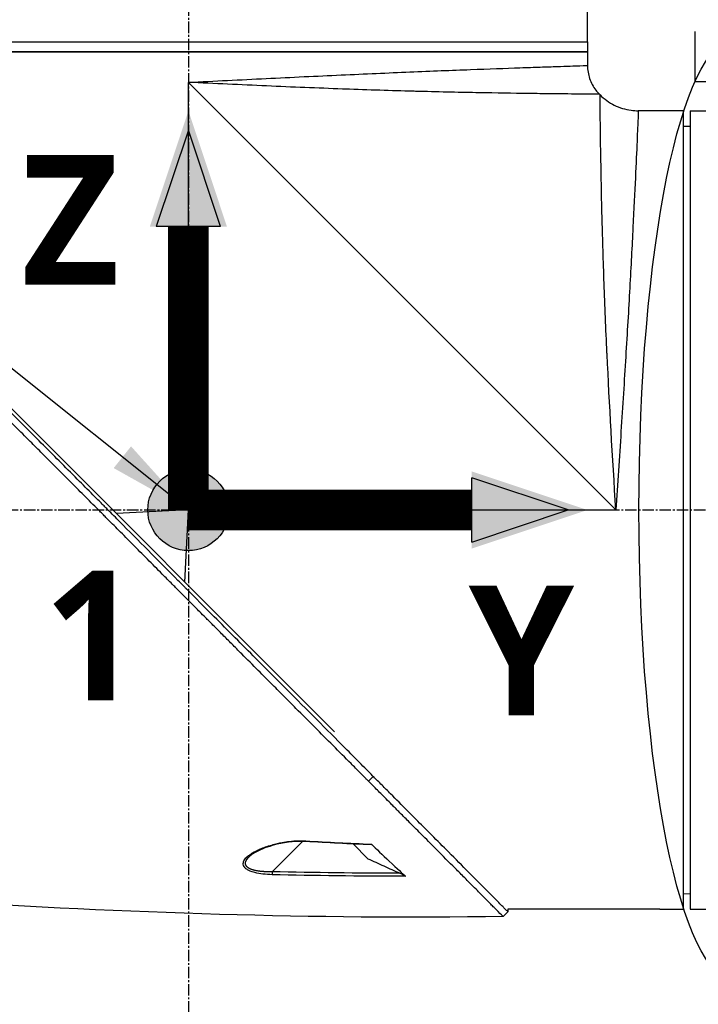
# Model space of a CAD drawing. Header units: millimetres. Extents: x 0 to 4378, y 0 to 2397.
# Tile 184 of 256: x 1439 to 1539, y 596 to 742. Entities that reach past the tile are written whole.
import ezdxf

# ---------------------------------------------------------------- set-up
doc = ezdxf.new("R2010")
doc.units = ezdxf.units.MM
doc.header["$LTSCALE"] = 0.2
doc.linetypes.add('CENTER2', pattern=[1.125, 0.75, -0.125, 0.125, -0.125])
for name, color, linetype in [('02_Center Line', 1, 'CENTER2'), ('07_Special Line2', 76, 'Continuous'), ('12_Before Rev.Num.', 5, 'Continuous'), ('13_After Rev.Num.', 6, 'Continuous')]:
    doc.layers.add(name, color=color, linetype=linetype)
doc.layers.add('14_Mark', color=7, linetype='Continuous', true_color=0xe03c31)
doc.styles.add('Rainbow-4.0 Style', font='malgunsl.ttf')
doc.styles.add('Rainbow-5.0 Style', font='malgunsl.ttf')
doc.dimstyles.new('Rainbow-4.0 Style', dxfattribs={"dimtxt": 3.5, "dimasz": 2.5, "dimexe": 1, "dimexo": 1, "dimgap": 1, "dimtad": 1, "dimdsep": 46, "dimtxsty": 'Rainbow-4.0 Style', "dimcen": 0, "dimclrd": 251, "dimclre": 251, "dimclrt": 7, "dimazin": 3, "dimtp": 0.1, "dimtm": 0.1, "dimtfac": 0.61, "dimtmove": 0, "dimatfit": 3, "dimfxl": 1, "dimlwd": -1, "dimlwe": -1, "dimarcsym": 1})
doc.dimstyles.new('Rainbow-5.0 Style', dxfattribs={"dimtxt": 4.5, "dimasz": 2.5, "dimexe": 1, "dimexo": 1, "dimgap": 1, "dimtad": 1, "dimdsep": 46, "dimtxsty": 'Rainbow-5.0 Style', "dimcen": 0, "dimclrd": 251, "dimclre": 251, "dimclrt": 7, "dimazin": 3, "dimtp": 0.1, "dimtm": 0.1, "dimtfac": 0.61, "dimtmove": 0, "dimatfit": 3, "dimfxl": 1, "dimlwd": -1, "dimlwe": -1, "dimarcsym": 1})

# ---------------------------------------------------------------- blocks, each defined once
blk = doc.blocks.new('*D126')
at = {"color": 251, "linetype": 'ByBlock', "transparency": 16777216}
for p, q in [((1483.19, 1869.11), (1834.85, 1869.11)), ((1829.85, 681.61), (1829.85, 1856.61)), ((1617.14, 669.11), (1834.85, 669.11))]:
    blk.add_line(p, q, dxfattribs=at)
at = {"color": 251, "transparency": 16777216}
for points in [[(1827.77, 1856.61), (1831.94, 1856.61), (1829.85, 1869.11)], [(1827.77, 681.61), (1831.94, 681.61), (1829.85, 669.11)]]:
    blk.add_solid(points, dxfattribs=at)
at = {"layer": 'Defpoints', "color": 0, "transparency": 16777216}
for p in [(1478.19, 1869.11), (1829.85, 1869.11), (1612.14, 669.11)]:
    blk.add_point(p, dxfattribs=at)
at = {"color": 7, "transparency": 16777216, "insert": (1815.75, 1269.11), "char_height": 17.5, "attachment_point": 5, "rotation": 90, "style": 'Rainbow-4.0 Style'}
blk.add_mtext('1200', dxfattribs=at)
blk = doc.blocks.new('*D131')
at = {"color": 251, "linetype": 'ByBlock', "transparency": 16777216}
for p, q in [((1463.74, 947.56), (1463.74, 922.46)), ((1612.14, 724.67), (1612.14, 932.46)), ((1476.24, 927.46), (1599.64, 927.46))]:
    blk.add_line(p, q, dxfattribs=at)
at = {"color": 251, "transparency": 16777216}
for points in [[(1476.24, 929.54), (1476.24, 925.38), (1463.74, 927.46)], [(1599.64, 929.54), (1599.64, 925.38), (1612.14, 927.46)]]:
    blk.add_solid(points, dxfattribs=at)
at = {"layer": 'Defpoints', "color": 0, "transparency": 16777216}
for p in [(1463.74, 952.56), (1612.14, 927.46), (1612.14, 719.67)]:
    blk.add_point(p, dxfattribs=at)
at = {"color": 7, "transparency": 16777216, "insert": (1537.94, 941.56), "char_height": 17.5, "attachment_point": 5, "style": 'Rainbow-4.0 Style'}
blk.add_mtext('148.4', dxfattribs=at)
blk = doc.blocks.new('Blk$L1P0-3O23B')
for q in [(63.35, -1.67), (70.72, 5.7)]:
    blk.add_line((63.35, 5.7), q)
blk.add_ellipse((0, 0), major_axis=(69.35, 0), ratio=0.201954)
blk = doc.blocks.new('A$Cf3c49088')
at = {"layer": '07_Special Line2'}
blk.add_hatch(color=256, dxfattribs=at).paths.add_polyline_path([(49.16, 0), (34.9, 4.75), (34.9, -4.75)])
at = {"layer": '12_Before Rev.Num.'}
blk.add_hatch(color=256, dxfattribs=at).paths.add_polyline_path([(0, 49.16), (-4.75, 34.9), (4.75, 34.9)])
at = {"layer": '14_Mark'}
h = blk.add_hatch(color=256, dxfattribs=at)
h.dxf.hatch_style = 1
h.paths.add_polyline_path([(5, 0, 1), (-5, 0, 1)])
at = {"layer": '07_Special Line2'}
for p, q in [((34.9, -3.96), (34.9, 3.96)), ((46.78, 0), (34.9, 3.96)), ((34.9, -3.96), (46.78, 0))]:
    blk.add_line(p, q, dxfattribs=at)
at = {"layer": '07_Special Line2', "const_width": 5}
blk.add_lwpolyline([(34.9, 0), (0, 0)], dxfattribs=at)
at = {"layer": '12_Before Rev.Num.'}
for p, q in [((0, 46.78), (-3.96, 34.9)), ((3.96, 34.9), (0, 46.78)), ((3.96, 34.9), (-3.96, 34.9))]:
    blk.add_line(p, q, dxfattribs=at)
at = {"layer": '12_Before Rev.Num.', "const_width": 5}
blk.add_lwpolyline([(0, 34.9), (0, 0)], dxfattribs=at)
at = {"layer": '14_Mark'}
blk.add_circle((0, 0), 5, dxfattribs=at)
at = {"layer": '07_Special Line2', "insert": (34.53, -17.31), "char_height": 16, "attachment_point": 4, "style": 'Rainbow-5.0 Style'}
blk.add_mtext('{\\fMalgun Gothic Semilight|b1|i0|c129|p50;Y}', dxfattribs=at)
at = {"layer": '12_Before Rev.Num.', "insert": (-20.59, 35.73), "char_height": 16, "attachment_point": 4, "style": 'Rainbow-5.0 Style'}
blk.add_mtext('{\\fMalgun Gothic Semilight|b1|i0|c129|p50;Z}', dxfattribs=at)
at = {"layer": '14_Mark', "insert": (-17.84, -15.46), "char_height": 16, "attachment_point": 4, "style": 'Rainbow-5.0 Style'}
blk.add_mtext('{\\fMalgun Gothic Semilight|b1|i0|c129|p50;1}', dxfattribs=at)
blk = doc.blocks.new('A$C1d36c2ae')
for p, q in [((-89.4, 238.4), (-89.4, 243.4)), ((-207.4, 238.4), (-89.4, 238.4)), ((-207.4, 238.4), (-89.4, 238.4)), ((-89.4, 238.4), (-89.4, 236.9)), ((-89.4, 236.9), (-207.4, 236.9)), ((-207.4, 236.9), (-89.4, 236.9)), ((-89.4, 236.9), (-89.4, 234.89)), ((-93.4, 234.76), (-93.4, 234.76)), ((-148.4, 169.2), (-148.4, 232.4)), ((-148.4, 232.4), (-85.2, 169.2)), ((-87.64, 230.64), (-87.54, 230.54)), ((-78.7, 228.2), (-81.89, 228.2)), ((-75.2, 228.2), (-78.2, 228.2)), ((-75.2, 110.2), (-75.2, 228.2)), ((-74.2, 228.2), (-74.2, 110.2)), ((-74.2, 228.2), (-69.2, 228.2)), ((-75.2, 225.9), (-74.2, 225.91)), ((-126.79, 136.4), (-190.23, 199.84)), ((-148.4, 169.2), (-159.05, 168.66)), ((-148.94, 158.55), (-148.4, 169.2)), ((-148.4, 169.2), (-85.2, 169.2)), ((-121.78, 129.13), (-121.07, 129.83)), ((-131.52, 120.22), (-136.01, 115.74)), ((-131.43, 120.31), (-131.43, 120.31)), ((-121.88, 117.66), (-124.06, 119.84)), ((-139.39, 117.98), (-139.39, 117.98)), ((-137.7, 115.44), (-137.7, 115.44)), ((-75.2, 112.5), (-74.2, 112.49)), ((-101.17, 109.83), (-101.88, 109.12)), ((-78.7, 110.2), (-101.2, 110.2)), ((-101.2, 110.2), (-101.17, 109.83)), ((-78.2, 110.2), (-75.2, 110.2)), ((-74.2, 110.2), (-69.2, 110.2))]:
    blk.add_line(p, q)
for centre, major_axis, ratio, start_param, end_param in [((-131.04, 120.71), (-0.029, -0.499), 0.023197, 6.283182, 6.897583), ((-135.99, 115.75), (0.012, 0.5), 0.024099, 1.596047, 2.684658)]:
    blk.add_ellipse(centre, major_axis=major_axis, ratio=ratio, start_param=start_param, end_param=end_param)
for points, knots in [([(-148.4, 232.4), (-144.56, 232.59), (-140.68, 232.78), (-136.91, 232.97), (-135.03, 233.06), (-133.16, 233.15), (-131.31, 233.24), (-129.46, 233.32), (-127.62, 233.41), (-125.84, 233.49), (-122.27, 233.65), (-118.88, 233.8), (-115.67, 233.94), (-112.47, 234.07), (-109.43, 234.19), (-106.71, 234.29), (-103.99, 234.4), (-101.54, 234.48), (-99.38, 234.56), (-98.31, 234.6), (-97.3, 234.63), (-96.39, 234.66), (-95.48, 234.69), (-94.65, 234.72), (-93.92, 234.74), (-92.44, 234.79), (-91.31, 234.83), (-90.54, 234.85), (-89.78, 234.87), (-89.4, 234.89), (-89.4, 234.89), (-89.4, 234.89), (-89.4, 234.89), (-89.4, 234.89)], [0, 0, 0, 0, 0.0625, 0.0625, 0.0625, 0.0937607, 0.0937607, 0.0937607, 0.125, 0.125, 0.125, 0.1875, 0.1875, 0.1875, 0.25, 0.25, 0.25, 0.3125, 0.3125, 0.3125, 0.343762, 0.343762, 0.343762, 0.375, 0.375, 0.375, 0.437505, 0.437505, 0.437505, 0.4999997, 0.4999997, 0.4999997, 0.5000036, 0.5000036, 0.5000036, 0.5000036]), ([(-89.4, 234.89), (-89.4, 234.24), (-89.29, 233.58), (-88.88, 232.35), (-88.56, 231.76), (-88.01, 231.03), (-87.83, 230.83), (-87.64, 230.64)], [0, 0, 0, 0, 0.1944378, 0.1944378, 0.3894915, 0.3894915, 0.4694478, 0.4694478, 0.4694478, 0.4694478]), ([(-87.64, 230.64), (-87.64, 230.64), (-87.64, 230.64), (-87.64, 230.64), (-87.64, 230.64), (-88.05, 230.65), (-88.86, 230.65), (-89.65, 230.66), (-90.81, 230.67), (-92.3, 230.68), (-92.35, 230.68), (-92.39, 230.68), (-92.43, 230.68), (-93.21, 230.69), (-94.09, 230.7), (-95.05, 230.71), (-95.94, 230.72), (-96.92, 230.73), (-97.97, 230.74), (-98.05, 230.75), (-98.13, 230.75), (-98.21, 230.75), (-100.39, 230.78), (-102.84, 230.81), (-105.55, 230.86), (-105.66, 230.87), (-105.78, 230.87), (-105.89, 230.87), (-108.61, 230.92), (-111.64, 230.99), (-114.81, 231.07), (-114.94, 231.08), (-115.07, 231.08), (-115.2, 231.08), (-118.39, 231.17), (-121.74, 231.27), (-125.26, 231.4), (-125.38, 231.4), (-125.5, 231.41), (-125.62, 231.41), (-127.43, 231.48), (-129.3, 231.55), (-131.18, 231.62), (-133.06, 231.7), (-134.95, 231.78), (-136.85, 231.87), (-140.66, 232.04), (-144.53, 232.21), (-148.4, 232.4)], [0.5004051, 0.5004051, 0.5004051, 0.5004051, 0.5004089, 0.5004089, 0.5004089, 0.5636131, 0.5636131, 0.5636131, 0.625, 0.625, 0.625, 0.6267728, 0.6267728, 0.6267728, 0.658295, 0.658295, 0.658295, 0.6875, 0.6875, 0.6875, 0.6897468, 0.6897468, 0.6897468, 0.75, 0.75, 0.75, 0.7524879, 0.7524879, 0.7524879, 0.8125, 0.8125, 0.8125, 0.8149217, 0.8149217, 0.8149217, 0.875, 0.875, 0.875, 0.8770602, 0.8770602, 0.8770602, 0.9078721, 0.9078721, 0.9078721, 0.9384902, 0.9384902, 0.9384902, 1, 1, 1, 1]), ([(-85.2, 169.2), (-85.7, 177.03), (-86.16, 184.9), (-86.5, 192.16), (-86.51, 192.25), (-86.51, 192.34), (-86.52, 192.43), (-86.69, 195.98), (-86.83, 199.42), (-86.94, 202.69), (-87.06, 206.06), (-87.16, 209.18), (-87.23, 212.05), (-87.23, 212.14), (-87.24, 212.24), (-87.24, 212.34), (-87.31, 215.1), (-87.36, 217.65), (-87.4, 219.86), (-87.4, 219.93), (-87.4, 220), (-87.4, 220.07), (-87.44, 222.27), (-87.47, 224.15), (-87.49, 225.69), (-87.49, 225.72), (-87.49, 225.75), (-87.49, 225.79), (-87.51, 227.33), (-87.52, 228.53), (-87.53, 229.32), (-87.53, 229.33), (-87.53, 229.33), (-87.53, 229.34), (-87.54, 230.13), (-87.54, 230.54), (-87.54, 230.54), (-87.54, 230.54), (-87.54, 230.54), (-87.54, 230.54)], [0, 0, 0, 0, 0.1234682, 0.1234682, 0.1234682, 0.125, 0.125, 0.125, 0.1854836, 0.1854836, 0.1854836, 0.2478794, 0.2478794, 0.2478794, 0.25, 0.25, 0.25, 0.3106171, 0.3106171, 0.3106171, 0.3125, 0.3125, 0.3125, 0.3737034, 0.3737034, 0.3737034, 0.375, 0.375, 0.375, 0.4369794, 0.4369794, 0.4369794, 0.4375, 0.4375, 0.4375, 0.5, 0.5, 0.5, 0.5002553, 0.5002553, 0.5002553, 0.5002553]), ([(-87.54, 230.54), (-86.93, 229.93), (-86.21, 229.41), (-84.66, 228.65), (-83.81, 228.39), (-82.6, 228.22), (-82.24, 228.2), (-81.89, 228.2)], [0, 0, 0, 0, 0.2592614, 0.2592614, 0.5193326, 0.5193326, 0.6259312, 0.6259312, 0.6259312, 0.6259312]), ([(-81.89, 228.2), (-81.89, 228.2), (-81.9, 227.82), (-81.93, 227.07), (-81.96, 226.32), (-82.01, 225.19), (-82.08, 223.71), (-82.14, 222.23), (-82.22, 220.42), (-82.32, 218.28), (-82.42, 216.14), (-82.54, 213.66), (-82.68, 210.94), (-82.82, 208.22), (-82.97, 205.25), (-83.15, 202.03), (-83.33, 198.8), (-83.53, 195.39), (-83.75, 191.84), (-83.96, 188.3), (-84.2, 184.59), (-84.45, 180.78), (-84.69, 176.97), (-84.95, 173.04), (-85.2, 169.2)], [0.5001297, 0.5001297, 0.5001297, 0.5001297, 0.5624875, 0.5624875, 0.5624875, 0.6249765, 0.6249765, 0.6249765, 0.6874677, 0.6874677, 0.6874677, 0.7499624, 0.7499624, 0.7499624, 0.8124623, 0.8124623, 0.8124623, 0.8749687, 0.8749687, 0.8749687, 0.9375, 0.9375, 0.9375, 1, 1, 1, 1]), ([(-78.2, 228.2), (-78.26, 228.2), (-78.31, 228.2), (-78.37, 228.2), (-78.42, 228.2), (-78.47, 228.2), (-78.51, 228.2), (-78.56, 228.2), (-78.59, 228.2), (-78.62, 228.2), (-78.65, 228.2), (-78.68, 228.2), (-78.69, 228.2), (-78.7, 228.2), (-78.7, 228.2), (-78.7, 228.2), (-78.7, 228.2), (-78.7, 228.2), (-78.7, 228.2)], [0, 0, 0, 0, 0.1074676, 0.1074676, 0.1074676, 0.2149351, 0.2149351, 0.2149351, 0.3224051, 0.3224051, 0.3224051, 0.4298767, 0.4298767, 0.4298767, 0.5, 0.5, 0.5, 0.5001155, 0.5001155, 0.5001155, 0.5001155]), ([(-121.07, 129.83), (-121.12, 129.87), (-121.52, 130.28), (-122.42, 131.19), (-122.76, 131.53), (-123.79, 132.56), (-124.48, 133.26), (-126.59, 135.37), (-128.02, 136.81), (-132.37, 141.18), (-135.37, 144.19), (-140.46, 149.29), (-142.52, 151.35), (-146.63, 155.47), (-148.16, 157.01), (-148.77, 157.62), (-148.87, 157.72), (-149.3, 158.16), (-149.62, 158.48), (-151.24, 160.1), (-152.54, 161.41), (-155.25, 164.14), (-156.65, 165.55), (-158.67, 167.58), (-159.27, 168.19), (-160.08, 169), (-160.26, 169.19), (-160.64, 169.57), (-160.84, 169.76), (-161.41, 170.34), (-161.82, 170.75), (-162.99, 171.92), (-163.74, 172.68), (-166.28, 175.22), (-168.06, 177.01), (-170.69, 179.64), (-171.56, 180.51), (-172.86, 181.82), (-173.3, 182.25), (-174.66, 183.61), (-175.56, 184.52), (-177.33, 186.29), (-178.18, 187.14), (-179.85, 188.81), (-180.67, 189.63), (-182.27, 191.23), (-183.05, 192.01), (-186.78, 195.74), (-189.63, 198.59), (-193.4, 202.34), (-194.48, 203.43), (-197.35, 206.29), (-199.04, 207.97), (-202.85, 211.76), (-204.72, 213.62), (-206.33, 215.23), (-206.62, 215.52), (-207.05, 215.95), (-207.22, 216.11), (-207.47, 216.36), (-207.56, 216.45), (-207.76, 216.65), (-207.85, 216.74), (-207.97, 216.86), (-208, 216.89), (-208, 216.89)], [0.000001, 0.000001, 0.000001, 0.000001, 0.020999, 0.020999, 0.03362, 0.03362, 0.058853, 0.058853, 0.10929, 0.10929, 0.210139, 0.210139, 0.277387, 0.277387, 0.343259, 0.343259, 0.357255, 0.357255, 0.400141, 0.400141, 0.572106, 0.572106, 0.758153, 0.758153, 0.839265, 0.839265, 0.865124, 0.865124, 0.885821, 0.885821, 0.936976, 0.936976, 1.031169, 1.031169, 1.255712, 1.255712, 1.367089, 1.367089, 1.423303, 1.423303, 1.543936, 1.543936, 1.662482, 1.662482, 1.779397, 1.779397, 1.892284, 1.892284, 2.327177, 2.327177, 2.51121, 2.51121, 2.83327, 2.83327, 3.318061, 3.318061, 3.439024, 3.439024, 3.529698, 3.529698, 3.597738, 3.597738, 3.699741, 3.699741, 3.801662, 3.801662, 3.801662, 3.801662]), ([(-121.78, 129.13), (-121.8, 129.15), (-122.03, 129.37), (-122.2, 129.55), (-122.31, 129.66), (-122.63, 129.98), (-122.85, 130.19), (-123.49, 130.84), (-123.92, 131.28), (-125.23, 132.59), (-126.12, 133.48), (-128.8, 136.18), (-130.64, 138.02), (-133.03, 140.42), (-133.57, 140.96), (-134.72, 142.12), (-135.34, 142.74), (-136.66, 144.06), (-137.37, 144.77), (-138.88, 146.29), (-139.7, 147.11), (-141.01, 148.42), (-141.5, 148.92), (-142.43, 149.85), (-142.87, 150.29), (-143.8, 151.22), (-144.28, 151.71), (-144.96, 152.38), (-145.15, 152.58), (-145.52, 152.95), (-145.7, 153.12), (-146.17, 153.59), (-146.44, 153.87), (-146.94, 154.37), (-147.15, 154.58), (-147.58, 155.01), (-147.79, 155.23), (-148.11, 155.55), (-148.21, 155.64), (-148.46, 155.89), (-148.62, 156.05), (-148.83, 156.26), (-148.88, 156.31), (-148.97, 156.41), (-149.02, 156.45), (-149.1, 156.54), (-149.13, 156.57), (-149.2, 156.64), (-149.25, 156.68), (-149.37, 156.81), (-149.44, 156.88), (-149.62, 157.05), (-149.72, 157.16), (-149.99, 157.43), (-150.15, 157.59), (-150.46, 157.91), (-150.63, 158.07), (-151.28, 158.72), (-151.77, 159.22), (-153.72, 161.19), (-155.19, 162.67), (-157.33, 164.82), (-158, 165.49), (-159.31, 166.81), (-159.95, 167.45), (-160.76, 168.26), (-160.93, 168.44), (-161.15, 168.66), (-161.2, 168.71), (-161.33, 168.84), (-161.42, 168.93), (-162.17, 169.68), (-162.84, 170.36), (-164.29, 171.81), (-165.04, 172.56), (-167.19, 174.72), (-168.59, 176.12), (-170.59, 178.12), (-171.19, 178.73), (-172.08, 179.61), (-172.36, 179.9), (-172.98, 180.52), (-173.33, 180.86), (-173.93, 181.47), (-174.19, 181.73), (-174.73, 182.27), (-175.02, 182.56), (-175.6, 183.14), (-175.9, 183.44), (-176.42, 183.96), (-176.64, 184.19), (-177.03, 184.57), (-177.18, 184.72), (-177.54, 185.09), (-177.75, 185.29), (-178.17, 185.72), (-178.39, 185.93), (-178.98, 186.52), (-179.36, 186.9), (-180.11, 187.66), (-180.49, 188.04), (-181.22, 188.77), (-181.57, 189.12), (-182.58, 190.12), (-183.23, 190.77), (-184.44, 191.98), (-185, 192.54), (-186.04, 193.59), (-186.53, 194.07), (-187.43, 194.97), (-187.84, 195.39), (-188.98, 196.52), (-189.7, 197.24), (-190.93, 198.47), (-191.45, 198.99), (-192.73, 200.27), (-193.49, 201.03), (-194.6, 202.13), (-194.97, 202.5), (-195.51, 203.04), (-195.69, 203.22), (-195.95, 203.48), (-196.04, 203.57), (-196.22, 203.75), (-196.31, 203.83), (-196.39, 203.92)], [-8.505803, -8.505803, -8.505803, -8.505803, -8.494785, -8.494785, -8.478063, -8.478063, -8.444627, -8.444627, -8.377752, -8.377752, -8.243883, -8.243883, -7.976301, -7.976301, -7.899894, -7.899894, -7.812617, -7.812617, -7.713811, -7.713811, -7.601206, -7.601206, -7.533204, -7.533204, -7.472897, -7.472897, -7.406802, -7.406802, -7.380659, -7.380659, -7.356701, -7.356701, -7.315971, -7.315971, -7.284981, -7.284981, -7.253286, -7.253286, -7.239037, -7.239037, -7.215436, -7.215436, -7.206289, -7.206289, -7.198131, -7.198131, -7.189482, -7.189482, -7.169747, -7.169747, -7.137337, -7.137337, -7.092372, -7.092372, -7.023785, -7.023785, -6.954937, -6.954937, -6.744242, -6.744242, -6.117798, -6.117798, -5.832068, -5.832068, -5.558694, -5.558694, -5.484409, -5.484409, -5.462186, -5.462186, -5.424226, -5.424226, -5.133135, -5.133135, -4.815364, -4.815364, -4.21958, -4.21958, -3.958906, -3.958906, -3.836726, -3.836726, -3.68748, -3.68748, -3.57408, -3.57408, -3.448904, -3.448904, -3.319244, -3.319244, -3.216967, -3.216967, -3.148248, -3.148248, -3.053871, -3.053871, -2.956865, -2.956865, -2.784948, -2.784948, -2.611143, -2.611143, -2.449015, -2.449015, -2.143448, -2.143448, -1.875779, -1.875779, -1.641341, -1.641341, -1.436279, -1.436279, -1.077298, -1.077298, -0.807986, -0.807986, -0.404105, -0.404105, -0.202149, -0.202149, -0.101195, -0.101195, -0.050717, -0.050717, 0, 0, 0, 0]), ([(-101.17, 109.83), (-101.17, 109.83), (-101.21, 109.87), (-101.38, 110.04), (-101.5, 110.16), (-101.77, 110.43), (-101.9, 110.56), (-102.24, 110.9), (-102.46, 111.12), (-103.71, 112.38), (-105.18, 113.86), (-107.9, 116.59), (-108.89, 117.59), (-110.75, 119.46), (-111.59, 120.3), (-113.11, 121.83), (-113.78, 122.5), (-114.99, 123.71), (-115.51, 124.24), (-116.85, 125.59), (-117.67, 126.41), (-118.93, 127.68), (-119.35, 128.1), (-119.99, 128.75), (-120.21, 128.96), (-120.78, 129.54), (-121.05, 129.8), (-121.07, 129.83)], [0, 0, 0, 0, 0.390825, 0.390825, 0.781922, 0.781922, 1.04286, 1.04286, 1.390837, 1.390837, 2.785291, 2.785291, 3.480739, 3.480739, 4.002308, 4.002308, 4.393417, 4.393417, 4.686737, 4.686737, 5.128171, 5.128171, 5.349223, 5.349223, 5.459526, 5.459526, 5.641477, 5.641477, 5.641477, 5.641477]), ([(-101.88, 109.12), (-101.88, 109.12), (-101.91, 109.15), (-102.12, 109.36), (-102.46, 109.71), (-103.13, 110.38), (-103.28, 110.53), (-103.61, 110.86), (-103.78, 111.04), (-104.17, 111.42), (-104.37, 111.63), (-105.04, 112.3), (-105.54, 112.8), (-106.54, 113.8), (-107.03, 114.3), (-108, 115.28), (-108.48, 115.76), (-109.84, 117.13), (-110.78, 118.07), (-112.5, 119.8), (-113.26, 120.57), (-114.65, 121.96), (-115.26, 122.57), (-116.34, 123.66), (-116.82, 124.14), (-117.48, 124.8), (-117.66, 124.98), (-118, 125.32), (-118.16, 125.48), (-118.6, 125.93), (-118.88, 126.21), (-119.59, 126.93), (-120.02, 127.36), (-120.68, 128.02), (-120.9, 128.24), (-121.23, 128.57), (-121.34, 128.68), (-121.52, 128.86), (-121.76, 129.1), (-121.78, 129.13)], [-1.674607, -1.674607, -1.674607, -1.674607, -1.574796, -1.574796, -1.31765, -1.31765, -1.250405, -1.250405, -1.181884, -1.181884, -1.111813, -1.111813, -0.967968, -0.967968, -0.846322, -0.846322, -0.739809, -0.739809, -0.553416, -0.553416, -0.413606, -0.413606, -0.308754, -0.308754, -0.230175, -0.230175, -0.200698, -0.200698, -0.174921, -0.174921, -0.129811, -0.129811, -0.061984, -0.061984, -0.028133, -0.028133, -0.011208, -0.011208, -0.000001, -0.000001, -0.000001, -0.000001]), ([(-136.01, 115.3), (-136.99, 115.33), (-137.84, 115.43), (-138.57, 115.61), (-138.69, 115.64), (-138.82, 115.68), (-138.96, 115.73), (-139.07, 115.77), (-139.17, 115.8), (-139.25, 115.83), (-139.4, 115.9), (-139.54, 115.96), (-139.65, 116.03), (-139.74, 116.08), (-139.82, 116.13), (-139.89, 116.19), (-140.01, 116.28), (-140.1, 116.39), (-140.17, 116.49), (-140.24, 116.6), (-140.28, 116.72), (-140.29, 116.84), (-140.3, 116.93), (-140.3, 117.02), (-140.28, 117.12), (-140.24, 117.28), (-140.15, 117.45), (-140.02, 117.63), (-139.94, 117.73), (-139.86, 117.82), (-139.77, 117.9), (-139.67, 118), (-139.54, 118.1), (-139.39, 118.21), (-139.24, 118.33), (-139.06, 118.45), (-138.85, 118.57), (-138.8, 118.6), (-138.74, 118.63), (-138.66, 118.67), (-138.59, 118.71), (-138.51, 118.75), (-138.42, 118.8), (-138.29, 118.87), (-138.18, 118.92), (-138.09, 118.97), (-138.06, 118.98), (-138.01, 119), (-137.96, 119.03), (-137.72, 119.14), (-137.46, 119.24), (-137.2, 119.33), (-136.94, 119.43), (-136.65, 119.52), (-136.32, 119.62), (-136.01, 119.71), (-135.72, 119.79), (-135.47, 119.85), (-135.33, 119.89), (-135.23, 119.91), (-135.17, 119.92), (-135.08, 119.95), (-134.97, 119.97), (-134.86, 119.99), (-134.46, 120.07), (-134.08, 120.14), (-133.73, 120.19), (-133.34, 120.24), (-132.94, 120.28), (-132.51, 120.3), (-132.03, 120.33), (-131.54, 120.33), (-131.06, 120.3)], [0, 0, 0, 0, 0.125, 0.125, 0.125, 0.142857, 0.142857, 0.142857, 0.160714, 0.160714, 0.160714, 0.1875, 0.1875, 0.1875, 0.210358, 0.210358, 0.210358, 0.25, 0.25, 0.25, 0.28125, 0.28125, 0.28125, 0.3125, 0.3125, 0.3125, 0.375, 0.375, 0.375, 0.410714, 0.410714, 0.410714, 0.446429, 0.446429, 0.446429, 0.5, 0.5, 0.5, 0.518047, 0.518047, 0.518047, 0.535714, 0.535714, 0.535714, 0.559524, 0.559524, 0.559524, 0.571429, 0.571429, 0.571429, 0.642857, 0.642857, 0.642857, 0.696429, 0.696429, 0.696429, 0.75, 0.75, 0.75, 0.775, 0.775, 0.775, 0.8, 0.8, 0.8, 0.85, 0.85, 0.85, 0.925, 0.925, 0.925, 1, 1, 1, 1]), ([(-131.07, 120.21), (-131.73, 120.25), (-132.4, 120.23), (-133.82, 120.09), (-134.57, 119.96), (-136.29, 119.55), (-137.24, 119.23), (-138.57, 118.58), (-139.07, 118.28), (-139.39, 117.98)], [0, 0, 0, 0, 0.198757, 0.198757, 0.436557, 0.436557, 0.771327, 0.771327, 1.001134, 1.001134, 1.001134, 1.001134]), ([(-121.34, 119.81), (-121.32, 119.79), (-121.31, 119.78), (-121.3, 119.76), (-121.29, 119.75), (-121.29, 119.74), (-121.29, 119.73), (-121.31, 119.72), (-121.33, 119.72), (-121.34, 119.72)], [0, 0, 0, 0, 0.00724766, 0.00724766, 0.01434887, 0.01434887, 0.02284178, 0.02284178, 0.03220731, 0.03220731, 0.03220731, 0.03220731]), ([(-121.34, 119.81), (-120.63, 119.13), (-119.7, 118.24), (-117.52, 116.18), (-116.7, 115.43), (-116.31, 115.08)], [0.000001, 0.000001, 0.000001, 0.000001, 0.4106193, 0.4106193, 0.9148229, 0.9148229, 0.9148229, 0.9148229]), ([(-121.88, 117.66), (-121.09, 117.31), (-120.3, 116.95), (-118.72, 116.23), (-117.92, 115.88), (-117.13, 115.52)], [-0.5215449, -0.5215449, -0.5215449, -0.5215449, -0.2607807, -0.2607807, -0.000001, -0.000001, -0.000001, -0.000001]), ([(-117.13, 115.52), (-116.96, 115.44), (-116.81, 115.37), (-116.59, 115.26), (-116.51, 115.21), (-116.42, 115.16), (-116.39, 115.14), (-116.34, 115.11), (-116.33, 115.1), (-116.31, 115.08)], [0, 0, 0, 0, 0.0547661, 0.0547661, 0.0963591, 0.0963591, 0.1151719, 0.1151719, 0.1307191, 0.1307191, 0.1307191, 0.1307191]), ([(-78.7, 110.2), (-78.7, 110.2), (-78.69, 110.2), (-78.67, 110.2), (-78.65, 110.2), (-78.63, 110.2), (-78.59, 110.2), (-78.56, 110.2), (-78.51, 110.2), (-78.47, 110.2), (-78.42, 110.2), (-78.36, 110.2), (-78.31, 110.2), (-78.27, 110.2), (-78.24, 110.2), (-78.2, 110.2)], [0.5001155, 0.5001155, 0.5001155, 0.5001155, 0.6074676, 0.6074676, 0.6074676, 0.7149351, 0.7149351, 0.7149351, 0.8224051, 0.8224051, 0.8224051, 0.9298767, 0.9298767, 0.9298767, 1, 1, 1, 1])]:
    blk.add_open_spline(points, degree=3, knots=knots)
for points in [[(-87.54, 230.54), (-87.54, 230.54), (-87.54, 230.54), (-87.54, 230.54)], [(-81.89, 228.2), (-81.89, 228.2), (-81.89, 228.2), (-81.89, 228.2)], [(-121.34, 119.72), (-124.59, 119.85), (-127.83, 120.02), (-131.07, 120.21)], [(-131.06, 120.3), (-127.82, 120.11), (-124.58, 119.94), (-121.34, 119.81)], [(-117.13, 115.52), (-123.42, 115.51), (-129.71, 115.59), (-136.01, 115.74)], [(-116.31, 115.08), (-123.18, 115.07), (-129.78, 115.15), (-136.01, 115.3)], [(-101.88, 109.12), (-129.83, 108.68), (-157.8, 109.65), (-185.7, 111.41)], [(-101.17, 109.83), (-101.17, 109.83), (-101.17, 109.83), (-101.17, 109.83)]]:
    blk.add_open_spline(points, degree=3)
blk.add_rational_spline([(-136.01, 115.74), (-136.73, 115.71), (-137.45, 115.74), (-138.79, 115.94), (-139.39, 116.14), (-140.03, 116.73), (-140.03, 117.11), (-139.71, 117.64), (-139.57, 117.81), (-139.39, 117.98)], [1.00000030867, 1.0000002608, 1.00000021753, 1.0000001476, 1.00000012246, 1.0000001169, 1.00000013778, 1.00000018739, 1.0000002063, 1.00000022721], degree=3, knots=[0, 0, 0, 0, 0.125, 0.125, 0.25, 0.25, 0.375, 0.375, 0.4355812, 0.4355812, 0.4355812, 0.4355812])
at = {"layer": '02_Center Line', "ltscale": 11.288275}
for p, q in [((-148.4, 828.08), (-148.4, 79.57)), ((-226.06, 169.2), (95.37, 169.2))]:
    blk.add_line(p, q, dxfattribs=at)

msp = doc.modelspace()

# ---------------------------------------------------------------- block references
msp.add_blockref('A$C1d36c2ae', (1612.144, 499.915))
at = {"xscale": 1.2, "yscale": 1.2, "zscale": 1.2}
msp.add_blockref('A$Cf3c49088', (1463.744, 669.116), dxfattribs=at)
at = {"layer": '13_After Rev.Num.', "rotation": 90}
msp.add_blockref('Blk$L1P0-3O23B', (1544.352, 669.112), dxfattribs=at)

# ---------------------------------------------------------------- dimensions: what is measured, and where the dimension line sits
dim = msp.add_linear_dim(base=(1829.854, 1869.115), p1=(1612.144, 669.115), p2=(1478.192, 1869.115), angle=90, dimstyle='Rainbow-4.0 Style', override={"dimscale": 5})
dim.commit()
dim.dimension.update_dxf_attribs({"geometry": '*D126', "text_midpoint": (1815.753, 1269.115)})
dim = msp.add_linear_dim(base=(1612.144, 927.458), p1=(1463.744, 952.565), p2=(1612.144, 719.668), dimstyle='Rainbow-4.0 Style', override={"dimscale": 5})
dim.commit()
dim.dimension.update_dxf_attribs({"geometry": '*D131', "text_midpoint": (1537.944, 941.559)})

# ---------------------------------------------------------------- leaders
at = {"annotation_type": 0, "has_hookline": 1, "hookline_direction": 1, "text_width": 145.327}
msp.add_leader([(1463.745, 669.115), (1338.752, 768.946), (1326.252, 768.946)], dimstyle='Rainbow-5.0 Style', override={"dimscale": 5, "dimgap": 1, "dimtad": 1}, dxfattribs=at)

doc.saveas('drawing.dxf')
